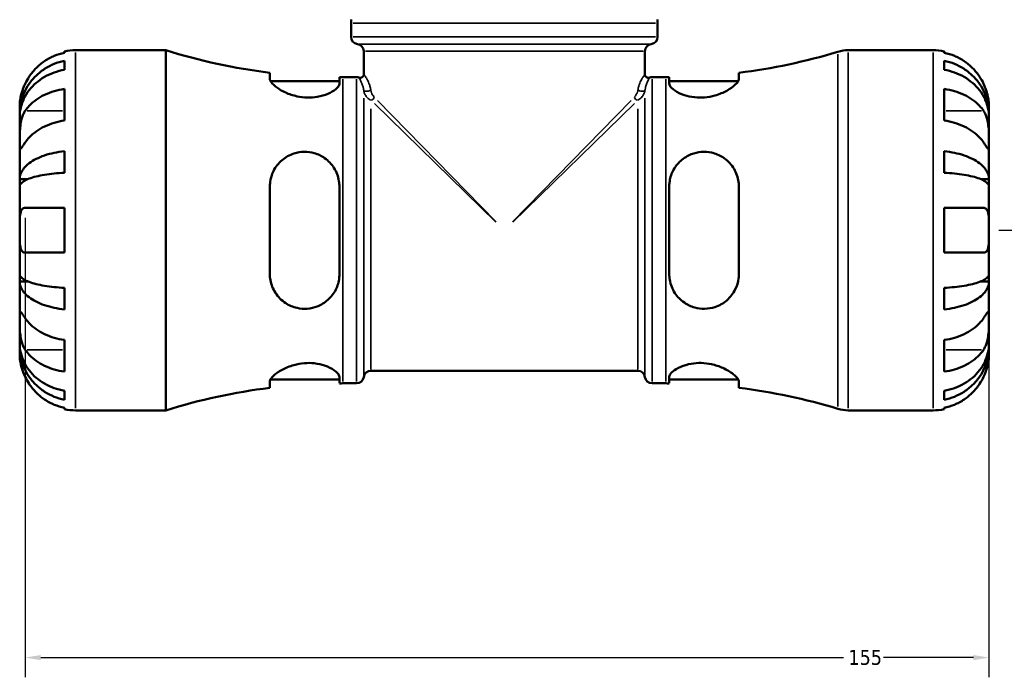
# Model space of a CAD drawing. Header units: millimetres. Extents: x -78 to 891, y -278 to 662.
# Tile 6 of 14: x 362 to 520, y 213 to 319. Entities that reach past the tile are written whole.
import ezdxf

# ---------------------------------------------------------------- set-up
doc = ezdxf.new("R2010")
doc.units = ezdxf.units.MM
for name, color, linetype, lineweight in [('Dimension (ANSI)', 7, 'Continuous', 25), ('Visible (ANSI)', 7, 'Continuous', 50), ('Visible Narrow (ANSI)', 7, 'Continuous', 35)]:
    doc.layers.add(name, color=color, linetype=linetype, lineweight=lineweight)
doc.styles.add('Note Text (ANSI)', font='tahoma.ttf')
doc.dimstyles.new('Default - mm (ANSI)', dxfattribs={"dimtxt": 2.4, "dimasz": 2.5, "dimexe": 3.175, "dimexo": 1.6002, "dimgap": 0.8, "dimtad": 0, "dimtoh": 1, "dimdec": 0, "dimrnd": 1e-08, "dimzin": 4, "dimdsep": 46, "dimtxsty": 'Note Text (ANSI)', "dimcen": 0.09, "dimdle": 10, "dimclrd": 256, "dimclre": 256, "dimclrt": 5, "dimadec": 1, "dimazin": 1, "dimtfac": 1.27, "dimtofl": 0, "dimtmove": 0, "dimatfit": 3, "dimfxl": 1, "dimtolj": 1, "dimtzin": 4, "dimlwd": -1, "dimlwe": -1, "dimarcsym": 0})

# ---------------------------------------------------------------- blocks, each defined once
blk = doc.blocks.new('*D6')
at = {"layer": 'Defpoints', "color": 0, "transparency": 16777216}
for p in [(362.41, 288.78), (517.53, 285.18), (517.53, 216.36)]:
    blk.add_point(p, dxfattribs=at)
at = {"layer": 'Dimension (ANSI)', "transparency": 16777216}
for p, q in [((362.41, 287.18), (362.41, 213.18)), ((517.53, 283.58), (517.53, 213.18)), ((364.91, 216.36), (494.11, 216.36)), ((515.03, 216.36), (500.58, 216.36))]:
    blk.add_line(p, q, dxfattribs=at)
for points in [[(364.91, 216.77), (364.91, 215.94), (362.41, 216.36)], [(515.03, 216.77), (515.03, 215.94), (517.53, 216.36)]]:
    blk.add_solid(points, dxfattribs=at)
at = {"layer": 'Dimension (ANSI)', "color": 5, "transparency": 16777216, "insert": (494.91, 217.59), "char_height": 2.4, "attachment_point": 1, "style": 'Note Text (ANSI)'}
blk.add_mtext('\\A1;155', dxfattribs=at)
blk = doc.blocks.new('*D8')
at = {"layer": 'Defpoints', "color": 0, "transparency": 16777216}
for p in [(439.53, 371.18), (517.53, 285.18), (604.73, 285.18)]:
    blk.add_point(p, dxfattribs=at)
at = {"layer": 'Dimension (ANSI)', "transparency": 16777216}
for p, q in [((441.13, 371.18), (607.91, 371.18)), ((604.73, 368.68), (604.73, 297.67)), ((604.73, 287.68), (604.73, 292.69)), ((519.13, 285.18), (607.91, 285.18))]:
    blk.add_line(p, q, dxfattribs=at)
for points in [[(604.31, 368.68), (605.15, 368.68), (604.73, 371.18)], [(604.31, 287.68), (605.15, 287.68), (604.73, 285.18)]]:
    blk.add_solid(points, dxfattribs=at)
at = {"layer": 'Dimension (ANSI)', "color": 5, "transparency": 16777216, "insert": (603.48, 293.49), "char_height": 2.4, "attachment_point": 1, "rotation": 90, "style": 'Note Text (ANSI)'}
blk.add_mtext('\\A1;86', dxfattribs=at)

msp = doc.modelspace()

# ---------------------------------------------------------------- linework, layer by layer
at = {"layer": 'Visible (ANSI)'}
for p, q in [((414.88, 316.32), (414.88, 318.54)), ((464.18, 316.32), (464.18, 318.54)), ((368.73, 313.77), (368.73, 314)), ((370.53, 314.18), (385.05, 314.18)), ((385.05, 256.18), (385.05, 314.18)), ((416.91, 310.31), (416.91, 314.02)), ((462.15, 310.31), (462.15, 314.02)), ((494.89, 314.18), (508.53, 314.18)), ((510.33, 314), (510.33, 313.77)), ((368.73, 311.03), (368.73, 312.46)), ((510.33, 312.46), (510.33, 311.03)), ((401.79, 310.55), (401.79, 309.56)), ((401.91, 309.19), (412.99, 309.19)), ((412.99, 308.8), (412.99, 309.83)), ((413.55, 309.83), (415.75, 309.83)), ((463.31, 309.83), (465.51, 309.83)), ((466.07, 309.83), (466.07, 308.8)), ((466.07, 309.19), (477.16, 309.19)), ((477.27, 309.56), (477.27, 310.55)), ((368.73, 302.85), (368.73, 307.94)), ((510.33, 307.94), (510.33, 302.85)), ((361.53, 303.89), (361.53, 305.18)), ((517.53, 303.89), (517.53, 305.18)), ((361.53, 303.89), (361.55, 303.89)), ((361.53, 303.4), (361.53, 303.89)), ((361.53, 299.32), (361.53, 303.4)), ((517.53, 303.89), (517.52, 303.89)), ((517.53, 303.4), (517.53, 303.89)), ((517.53, 299.32), (517.53, 303.4)), ((361.53, 293.42), (361.53, 299.32)), ((517.53, 293.42), (517.53, 299.32)), ((368.73, 294.45), (368.73, 297.91)), ((510.33, 297.91), (510.33, 294.45)), ((361.53, 293.42), (362.86, 293.42)), ((361.53, 292.24), (361.53, 293.42)), ((517.53, 293.42), (516.21, 293.42)), ((517.53, 292.24), (517.53, 293.42)), ((361.53, 285.18), (361.53, 292.24)), ((401.79, 292.22), (401.79, 278.14)), ((412.99, 278.14), (412.99, 292.22)), ((466.07, 292.22), (466.07, 278.14)), ((477.27, 278.14), (477.27, 292.22)), ((517.53, 285.18), (517.53, 292.24)), ((362.41, 288.78), (368.73, 288.78)), ((368.73, 281.58), (368.73, 288.78)), ((510.33, 288.78), (510.33, 281.58)), ((510.33, 288.78), (516.66, 288.78)), ((361.53, 278.12), (361.53, 285.18)), ((517.53, 278.12), (517.53, 285.18)), ((368.73, 281.58), (362.41, 281.58)), ((516.66, 281.58), (510.33, 281.58)), ((361.53, 276.94), (361.53, 278.12)), ((517.53, 276.94), (517.53, 278.12)), ((361.53, 276.94), (362.86, 276.94)), ((361.53, 271.04), (361.53, 276.94)), ((368.73, 272.44), (368.73, 275.9)), ((510.33, 275.9), (510.33, 272.44)), ((517.53, 276.94), (516.21, 276.94)), ((517.53, 271.04), (517.53, 276.94)), ((361.53, 266.95), (361.53, 271.04)), ((517.53, 266.95), (517.53, 271.04)), ((361.53, 266.46), (361.53, 266.95)), ((361.53, 266.46), (361.55, 266.46)), ((361.53, 265.18), (361.53, 266.46)), ((368.73, 262.41), (368.73, 267.51)), ((510.33, 267.51), (510.33, 262.41)), ((517.53, 266.46), (517.52, 266.46)), ((517.53, 266.46), (517.53, 266.95)), ((517.53, 265.18), (517.53, 266.46)), ((412.99, 260.53), (412.99, 261.55)), ((418.06, 262.56), (461.01, 262.56)), ((466.07, 261.55), (466.07, 260.53)), ((401.79, 260.8), (401.79, 259.8)), ((401.91, 261.17), (412.99, 261.17)), ((413.55, 260.53), (415.75, 260.53)), ((463.31, 260.53), (465.51, 260.53)), ((466.07, 261.17), (477.16, 261.17)), ((477.27, 259.8), (477.27, 260.8)), ((368.73, 257.89), (368.73, 259.33)), ((510.33, 259.33), (510.33, 257.89)), ((368.73, 256.36), (368.73, 256.59)), ((370.53, 256.18), (385.05, 256.18)), ((494.89, 256.18), (508.53, 256.18)), ((510.33, 256.59), (510.33, 256.36))]:
    msp.add_line(p, q, dxfattribs=at)
for centre, radius, start, end in [((315.24, 318.54), 99.64, 0, 0.322), ((563.83, 318.54), 99.64, 179.678, 180), ((416.04, 316.32), 1.16, 180, 262.8192), ((463.02, 316.32), 1.16, 277.1808, 0), ((370.53, 305.18), 9, 90, 101.537), ((413.55, 405.36), 95.54, 252.6437, 262.9293), ((415.75, 314.02), 1.16, 0, 82.8192), ((463.31, 314.02), 1.16, 97.1808, 180), ((465.51, 405.36), 95.54, 277.0707, 286.8486), ((494.89, 308.38), 5.8, 90, 106.8486), ((508.53, 305.18), 9, 78.463, 90), ((413.55, 405.36), 95.54, 269.6642, 270), ((415.75, 308.67), 1.16, 70.5288, 90), ((416.33, 310.31), 0.58, 250.5288, 0), ((462.73, 310.31), 0.58, 180, 289.4712), ((463.31, 308.67), 1.16, 90, 109.4712), ((465.51, 405.36), 95.54, 270, 270.3358), ((415.75, 261.69), 1.16, 270, 352.8192), ((418.06, 261.4), 1.16, 90, 172.8192), ((461.01, 261.4), 1.16, 7.1808, 90), ((463.31, 261.69), 1.16, 187.1808, 270), ((413.55, 164.99), 95.54, 90, 90.3358), ((465.51, 164.99), 95.54, 89.6642, 90), ((413.55, 164.99), 95.54, 97.0707, 107.3563), ((465.51, 164.99), 95.54, 73.1514, 82.9293), ((370.53, 265.18), 9, 258.463, 270), ((494.89, 261.98), 5.8, 253.1514, 270), ((508.53, 265.18), 9, 270, 281.537)]:
    msp.add_arc(centre, radius, start, end, dxfattribs=at)
for points, knots in [([(368.73, 313.77), (368.16, 313.65), (367.6, 313.47), (366.59, 313.05), (366.05, 312.77), (365.04, 312.09), (364.58, 311.7), (363.79, 310.91), (363.4, 310.44), (362.81, 309.56), (362.59, 309.17), (362.41, 308.78)], [0.1707531, 0.1707531, 0.1707531, 0.1707531, 0.3321515, 0.3321515, 0.4988882, 0.4988882, 0.6656248, 0.6656248, 0.8335114, 0.8335114, 0.9568737, 0.9568737, 0.9568737, 0.9568737]), ([(516.66, 308.78), (516.48, 309.17), (516.26, 309.56), (515.67, 310.44), (515.28, 310.91), (514.49, 311.7), (514.02, 312.09), (513.02, 312.77), (512.48, 313.05), (511.47, 313.47), (510.91, 313.65), (510.33, 313.77)], [4.427884, 4.427884, 4.427884, 4.427884, 4.5512464, 4.5512464, 4.7191329, 4.7191329, 4.8858696, 4.8858696, 5.0526063, 5.0526063, 5.2140047, 5.2140047, 5.2140047, 5.2140047]), ([(361.53, 303.89), (361.53, 304.43), (361.59, 305.02), (361.83, 306.18), (362.01, 306.75), (362.43, 307.75), (362.72, 308.27), (363.39, 309.25), (363.78, 309.7), (364.57, 310.46), (365.04, 310.84), (366.04, 311.5), (366.58, 311.77), (367.59, 312.18), (368.16, 312.35), (368.73, 312.46)], [4.014251, 4.014251, 4.014251, 4.014251, 4.181955, 4.181955, 4.349659, 4.349659, 4.516719, 4.516719, 4.683779, 4.683779, 4.850433, 4.850433, 5.017088, 5.017088, 5.179182, 5.179182, 5.179182, 5.179182]), ([(510.33, 312.46), (510.91, 312.35), (511.47, 312.18), (512.49, 311.77), (513.03, 311.5), (514.03, 310.84), (514.5, 310.46), (515.29, 309.7), (515.68, 309.25), (516.35, 308.27), (516.63, 307.75), (517.06, 306.75), (517.24, 306.18), (517.48, 305.02), (517.53, 304.43), (517.53, 303.89)], [0.170746, 0.170746, 0.170746, 0.170746, 0.33284, 0.33284, 0.499494, 0.499494, 0.666149, 0.666149, 0.833209, 0.833209, 1.000269, 1.000269, 1.167973, 1.167973, 1.335677, 1.335677, 1.335677, 1.335677]), ([(368.73, 311.03), (368.16, 310.93), (367.59, 310.77), (366.58, 310.41), (366.04, 310.17), (365.04, 309.59), (364.57, 309.25), (363.78, 308.57), (363.39, 308.17), (362.72, 307.3), (362.43, 306.83), (362.01, 305.94), (361.83, 305.44), (361.59, 304.41), (361.53, 303.88), (361.53, 303.4)], [0.170746, 0.170746, 0.170746, 0.170746, 0.33284, 0.33284, 0.499494, 0.499494, 0.666149, 0.666149, 0.833209, 0.833209, 1.000269, 1.000269, 1.167973, 1.167973, 1.335677, 1.335677, 1.335677, 1.335677]), ([(517.53, 303.4), (517.53, 303.88), (517.48, 304.41), (517.24, 305.44), (517.06, 305.94), (516.63, 306.83), (516.35, 307.3), (515.68, 308.17), (515.29, 308.57), (514.5, 309.25), (514.03, 309.59), (513.03, 310.17), (512.49, 310.41), (511.47, 310.77), (510.91, 310.93), (510.33, 311.03)], [4.014251, 4.014251, 4.014251, 4.014251, 4.181955, 4.181955, 4.349659, 4.349659, 4.516719, 4.516719, 4.683779, 4.683779, 4.850433, 4.850433, 5.017088, 5.017088, 5.179182, 5.179182, 5.179182, 5.179182]), ([(412.99, 308.8), (412.99, 308.74), (412.98, 308.68), (412.89, 308.4), (412.7, 308.16), (412.09, 307.65), (411.65, 307.39), (410.63, 306.95), (410.05, 306.77), (408.91, 306.58), (408.37, 306.54), (407.26, 306.56), (406.71, 306.63), (405.51, 306.9), (404.89, 307.11), (403.67, 307.66), (403.11, 308.02), (402.29, 308.67), (402.01, 308.98), (401.82, 309.36), (401.79, 309.46), (401.79, 309.56)], [-1.962377, -1.962377, -1.962377, -1.962377, -1.897909, -1.897909, -1.687734, -1.687734, -1.461499, -1.461499, -1.254432, -1.254432, -1.08756, -1.08756, -0.920029, -0.920029, -0.709515, -0.709515, -0.451736, -0.451736, -0.213804, -0.213804, -0.110063, -0.110063, -0.110063, -0.110063]), ([(477.27, 309.56), (477.27, 309.49), (477.26, 309.42), (477.15, 309.13), (476.97, 308.89), (476.37, 308.31), (475.9, 307.97), (474.78, 307.36), (474.14, 307.09), (472.9, 306.73), (472.34, 306.63), (471.22, 306.53), (470.69, 306.54), (469.57, 306.66), (469.01, 306.78), (467.9, 307.15), (467.38, 307.41), (466.57, 307.95), (466.29, 308.24), (466.1, 308.61), (466.07, 308.71), (466.07, 308.8)], [-1.976489, -1.976489, -1.976489, -1.976489, -1.90278, -1.90278, -1.704165, -1.704165, -1.456871, -1.456871, -1.225014, -1.225014, -1.049458, -1.049458, -0.887458, -0.887458, -0.698134, -0.698134, -0.467044, -0.467044, -0.223425, -0.223425, -0.12326, -0.12326, -0.12326, -0.12326]), ([(362.41, 308.78), (362.41, 308.77), (362.41, 308.77), (362.32, 308.58), (362.23, 308.39), (362.09, 308.02), (362.03, 307.86), (361.9, 307.48), (361.84, 307.28), (361.71, 306.75), (361.65, 306.45), (361.56, 305.87), (361.55, 305.63), (361.53, 305.27), (361.53, 305.18), (361.53, 305.18)], [-0.5833263, -0.5833263, -0.5833263, -0.5833263, -0.5820685, -0.5820685, -0.518616, -0.518616, -0.4628074, -0.4628074, -0.3947327, -0.3947327, -0.2769242, -0.2769242, -0.1428835, -0.1428835, 0, 0, 0, 0]), ([(362.41, 304.41), (362.59, 304.69), (362.81, 304.96), (363.4, 305.59), (363.79, 305.92), (364.58, 306.48), (365.04, 306.76), (366.05, 307.23), (366.59, 307.44), (367.6, 307.73), (368.16, 307.86), (368.73, 307.94)], [4.427884, 4.427884, 4.427884, 4.427884, 4.5512464, 4.5512464, 4.7191329, 4.7191329, 4.8858696, 4.8858696, 5.0526063, 5.0526063, 5.2140047, 5.2140047, 5.2140047, 5.2140047]), ([(510.33, 307.94), (510.91, 307.86), (511.47, 307.73), (512.48, 307.44), (513.02, 307.23), (514.02, 306.76), (514.49, 306.48), (515.28, 305.92), (515.67, 305.59), (516.26, 304.96), (516.48, 304.69), (516.66, 304.41)], [0.1707531, 0.1707531, 0.1707531, 0.1707531, 0.3321515, 0.3321515, 0.4988882, 0.4988882, 0.6656248, 0.6656248, 0.8335114, 0.8335114, 0.9568737, 0.9568737, 0.9568737, 0.9568737]), ([(517.53, 305.18), (517.53, 305.18), (517.53, 305.21), (517.53, 305.36), (517.53, 305.48), (517.5, 305.86), (517.47, 306.17), (517.36, 306.77), (517.29, 307.03), (517.16, 307.49), (517.1, 307.68), (516.98, 308.03), (516.91, 308.2), (516.78, 308.51), (516.72, 308.64), (516.66, 308.78)], [0, 0, 0, 0, 0.0878331, 0.0878331, 0.1843541, 0.1843541, 0.3227975, 0.3227975, 0.4175446, 0.4175446, 0.4777493, 0.4777493, 0.5327624, 0.5327624, 0.5768127, 0.5768127, 0.5768127, 0.5768127]), ([(361.53, 299.32), (361.53, 299.5), (361.53, 299.71), (361.54, 300.16), (361.54, 300.41), (361.55, 301.03), (361.57, 301.42), (361.65, 302.17), (361.7, 302.53), (361.84, 303.12), (361.91, 303.35), (362.06, 303.77), (362.15, 303.97), (362.3, 304.24), (362.35, 304.33), (362.41, 304.41)], [0, 0, 0, 0, 0.0777495, 0.0777495, 0.1608191, 0.1608191, 0.277838, 0.277838, 0.3882896, 0.3882896, 0.4654296, 0.4654296, 0.5403543, 0.5403543, 0.579532, 0.579532, 0.579532, 0.579532]), ([(516.66, 304.41), (516.72, 304.32), (516.77, 304.23), (516.92, 303.95), (517.01, 303.76), (517.17, 303.33), (517.24, 303.1), (517.37, 302.52), (517.42, 302.16), (517.5, 301.36), (517.52, 300.91), (517.54, 300.06), (517.53, 299.66), (517.53, 299.32)], [-0.5800481, -0.5800481, -0.5800481, -0.5800481, -0.5384523, -0.5384523, -0.4638379, -0.4638379, -0.3862639, -0.3862639, -0.2784027, -0.2784027, -0.1427791, -0.1427791, 0, 0, 0, 0]), ([(368.73, 302.85), (368.16, 302.77), (367.6, 302.64), (366.59, 302.34), (366.05, 302.14), (365.04, 301.67), (364.58, 301.39), (363.79, 300.83), (363.4, 300.5), (362.81, 299.87), (362.59, 299.59), (362.41, 299.32)], [0.1707531, 0.1707531, 0.1707531, 0.1707531, 0.3321515, 0.3321515, 0.4988882, 0.4988882, 0.6656248, 0.6656248, 0.8335114, 0.8335114, 0.9568737, 0.9568737, 0.9568737, 0.9568737]), ([(516.66, 299.32), (516.48, 299.59), (516.26, 299.87), (515.67, 300.5), (515.28, 300.83), (514.49, 301.39), (514.02, 301.67), (513.02, 302.14), (512.48, 302.34), (511.47, 302.64), (510.91, 302.77), (510.33, 302.85)], [4.427884, 4.427884, 4.427884, 4.427884, 4.5512464, 4.5512464, 4.7191329, 4.7191329, 4.8858696, 4.8858696, 5.0526063, 5.0526063, 5.2140047, 5.2140047, 5.2140047, 5.2140047]), ([(362.41, 299.32), (362.35, 299.23), (362.29, 299.15), (362.14, 298.92), (362.06, 298.79), (361.9, 298.57), (361.83, 298.47), (361.7, 298.31), (361.65, 298.26), (361.56, 298.27), (361.55, 298.36), (361.53, 298.72), (361.53, 298.98), (361.53, 299.32)], [-0.5800481, -0.5800481, -0.5800481, -0.5800481, -0.5384523, -0.5384523, -0.4638379, -0.4638379, -0.3862639, -0.3862639, -0.2784027, -0.2784027, -0.1427791, -0.1427791, 0, 0, 0, 0]), ([(517.53, 299.32), (517.53, 299.14), (517.53, 298.97), (517.53, 298.68), (517.53, 298.56), (517.52, 298.34), (517.5, 298.27), (517.42, 298.26), (517.37, 298.31), (517.23, 298.48), (517.16, 298.58), (517, 298.8), (516.92, 298.93), (516.77, 299.16), (516.71, 299.24), (516.66, 299.32)], [0, 0, 0, 0, 0.0777495, 0.0777495, 0.1608191, 0.1608191, 0.277838, 0.277838, 0.3882896, 0.3882896, 0.4654296, 0.4654296, 0.5403543, 0.5403543, 0.579532, 0.579532, 0.579532, 0.579532]), ([(361.53, 293.42), (361.53, 293.7), (361.59, 294.01), (361.83, 294.62), (362.01, 294.92), (362.43, 295.44), (362.72, 295.71), (363.39, 296.23), (363.78, 296.47), (364.57, 296.86), (365.04, 297.06), (366.04, 297.41), (366.58, 297.55), (367.59, 297.76), (368.16, 297.85), (368.73, 297.91)], [4.014251, 4.014251, 4.014251, 4.014251, 4.181955, 4.181955, 4.349659, 4.349659, 4.516719, 4.516719, 4.683779, 4.683779, 4.850433, 4.850433, 5.017088, 5.017088, 5.179182, 5.179182, 5.179182, 5.179182]), ([(401.79, 292.22), (401.79, 292.45), (401.81, 292.68), (401.92, 293.55), (402.1, 294.16), (402.72, 295.4), (403.2, 296), (404.32, 296.95), (404.96, 297.31), (406.2, 297.72), (406.76, 297.81), (407.89, 297.82), (408.42, 297.75), (409.55, 297.43), (410.11, 297.15), (411.22, 296.38), (411.72, 295.84), (412.52, 294.59), (412.8, 293.87), (412.97, 292.82), (412.99, 292.52), (412.99, 292.22)], [-1.981487, -1.981487, -1.981487, -1.981487, -1.908905, -1.908905, -1.704846, -1.704846, -1.457872, -1.457872, -1.226866, -1.226866, -1.051154, -1.051154, -0.888186, -0.888186, -0.697121, -0.697121, -0.466121, -0.466121, -0.223114, -0.223114, -0.128291, -0.128291, -0.128291, -0.128291]), ([(466.07, 292.22), (466.07, 292.43), (466.09, 292.64), (466.18, 293.5), (466.37, 294.12), (466.97, 295.33), (467.4, 295.91), (468.42, 296.82), (468.99, 297.18), (470.14, 297.63), (470.67, 297.76), (471.78, 297.84), (472.32, 297.81), (473.52, 297.55), (474.13, 297.29), (475.36, 296.51), (475.92, 295.95), (476.76, 294.68), (477.04, 293.99), (477.24, 292.91), (477.27, 292.57), (477.27, 292.22)], [-1.957244, -1.957244, -1.957244, -1.957244, -1.891113, -1.891113, -1.68542, -1.68542, -1.458959, -1.458959, -1.251454, -1.251454, -1.085044, -1.085044, -0.918732, -0.918732, -0.710168, -0.710168, -0.45296, -0.45296, -0.214171, -0.214171, -0.104911, -0.104911, -0.104911, -0.104911]), ([(510.33, 297.91), (510.91, 297.85), (511.47, 297.76), (512.49, 297.55), (513.03, 297.41), (514.03, 297.06), (514.5, 296.86), (515.29, 296.47), (515.68, 296.23), (516.35, 295.71), (516.63, 295.44), (517.06, 294.92), (517.24, 294.62), (517.48, 294.01), (517.53, 293.7), (517.53, 293.42)], [0.170746, 0.170746, 0.170746, 0.170746, 0.33284, 0.33284, 0.499494, 0.499494, 0.666149, 0.666149, 0.833209, 0.833209, 1.000269, 1.000269, 1.167973, 1.167973, 1.335677, 1.335677, 1.335677, 1.335677]), ([(368.73, 294.45), (368.16, 294.42), (367.59, 294.38), (366.58, 294.27), (366.04, 294.2), (365.04, 294.03), (364.57, 293.94), (363.78, 293.74), (363.39, 293.62), (362.72, 293.37), (362.43, 293.23), (362.01, 292.97), (361.83, 292.83), (361.59, 292.53), (361.53, 292.38), (361.53, 292.24)], [0.170746, 0.170746, 0.170746, 0.170746, 0.33284, 0.33284, 0.499494, 0.499494, 0.666149, 0.666149, 0.833209, 0.833209, 1.000269, 1.000269, 1.167973, 1.167973, 1.335677, 1.335677, 1.335677, 1.335677]), ([(517.53, 292.24), (517.53, 292.38), (517.48, 292.53), (517.24, 292.83), (517.06, 292.97), (516.63, 293.23), (516.35, 293.37), (515.68, 293.62), (515.29, 293.74), (514.5, 293.94), (514.03, 294.03), (513.03, 294.2), (512.49, 294.27), (511.47, 294.38), (510.91, 294.42), (510.33, 294.45)], [4.014251, 4.014251, 4.014251, 4.014251, 4.181955, 4.181955, 4.349659, 4.349659, 4.516719, 4.516719, 4.683779, 4.683779, 4.850433, 4.850433, 5.017088, 5.017088, 5.179182, 5.179182, 5.179182, 5.179182]), ([(361.53, 285.18), (361.53, 285.46), (361.53, 285.74), (361.54, 286.31), (361.54, 286.59), (361.56, 287.27), (361.59, 287.63), (361.7, 288.13), (361.76, 288.3), (361.89, 288.54), (361.96, 288.61), (362.12, 288.72), (362.21, 288.76), (362.34, 288.78), (362.38, 288.78), (362.41, 288.78)], [-2.4991326, -2.4991326, -2.4991326, -2.4991326, -2.4150544, -2.4150544, -2.3238473, -2.3238473, -2.1841143, -2.1841143, -2.0867477, -2.0867477, -2.0144067, -2.0144067, -1.9399427, -1.9399427, -1.916375, -1.916375, -1.916375, -1.916375]), ([(516.66, 288.78), (516.73, 288.78), (516.79, 288.77), (516.94, 288.73), (517.02, 288.68), (517.17, 288.54), (517.23, 288.45), (517.37, 288.16), (517.42, 287.94), (517.5, 287.36), (517.52, 286.98), (517.54, 286.12), (517.53, 285.65), (517.53, 285.18)], [-0.5764765, -0.5764765, -0.5764765, -0.5764765, -0.5296868, -0.5296868, -0.4605403, -0.4605403, -0.385624, -0.385624, -0.2773083, -0.2773083, -0.1425809, -0.1425809, 0, 0, 0, 0]), ([(362.41, 281.58), (362.34, 281.58), (362.28, 281.59), (362.13, 281.63), (362.05, 281.68), (361.9, 281.81), (361.83, 281.91), (361.7, 282.2), (361.65, 282.42), (361.56, 283), (361.55, 283.38), (361.53, 284.23), (361.53, 284.7), (361.53, 285.18)], [-0.5764765, -0.5764765, -0.5764765, -0.5764765, -0.5296868, -0.5296868, -0.4605403, -0.4605403, -0.385624, -0.385624, -0.2773083, -0.2773083, -0.1425809, -0.1425809, 0, 0, 0, 0]), ([(517.53, 285.18), (517.53, 284.9), (517.53, 284.62), (517.53, 284.05), (517.53, 283.76), (517.51, 283.09), (517.48, 282.72), (517.37, 282.22), (517.31, 282.05), (517.17, 281.82), (517.1, 281.74), (516.95, 281.63), (516.85, 281.6), (516.72, 281.58), (516.69, 281.58), (516.66, 281.58)], [-2.4991326, -2.4991326, -2.4991326, -2.4991326, -2.4150544, -2.4150544, -2.3238473, -2.3238473, -2.1841143, -2.1841143, -2.0867477, -2.0867477, -2.0144067, -2.0144067, -1.9399427, -1.9399427, -1.916375, -1.916375, -1.916375, -1.916375]), ([(361.53, 278.12), (361.53, 277.98), (361.59, 277.83), (361.83, 277.53), (362.01, 277.38), (362.43, 277.12), (362.72, 276.99), (363.39, 276.73), (363.78, 276.62), (364.57, 276.42), (365.04, 276.32), (366.04, 276.15), (366.58, 276.08), (367.59, 275.98), (368.16, 275.93), (368.73, 275.9)], [4.014251, 4.014251, 4.014251, 4.014251, 4.181955, 4.181955, 4.349659, 4.349659, 4.516719, 4.516719, 4.683779, 4.683779, 4.850433, 4.850433, 5.017088, 5.017088, 5.179182, 5.179182, 5.179182, 5.179182]), ([(412.99, 278.14), (412.99, 277.93), (412.98, 277.73), (412.89, 276.86), (412.7, 276.22), (412.09, 275), (411.65, 274.43), (410.63, 273.52), (410.05, 273.16), (408.91, 272.72), (408.37, 272.6), (407.26, 272.51), (406.71, 272.55), (405.51, 272.82), (404.89, 273.09), (403.67, 273.88), (403.11, 274.45), (402.29, 275.73), (402.01, 276.42), (401.82, 277.48), (401.79, 277.81), (401.79, 278.14)], [-1.962377, -1.962377, -1.962377, -1.962377, -1.897909, -1.897909, -1.687734, -1.687734, -1.461499, -1.461499, -1.254432, -1.254432, -1.08756, -1.08756, -0.920029, -0.920029, -0.709515, -0.709515, -0.451736, -0.451736, -0.213804, -0.213804, -0.110063, -0.110063, -0.110063, -0.110063]), ([(477.27, 278.14), (477.27, 277.9), (477.26, 277.67), (477.15, 276.81), (476.97, 276.22), (476.37, 274.99), (475.9, 274.38), (474.78, 273.42), (474.14, 273.06), (472.9, 272.64), (472.34, 272.55), (471.22, 272.53), (470.69, 272.6), (469.57, 272.91), (469.01, 273.18), (467.9, 273.94), (467.38, 274.47), (466.57, 275.71), (466.29, 276.43), (466.1, 277.5), (466.07, 277.82), (466.07, 278.14)], [-1.976489, -1.976489, -1.976489, -1.976489, -1.90278, -1.90278, -1.704165, -1.704165, -1.456871, -1.456871, -1.225014, -1.225014, -1.049458, -1.049458, -0.887458, -0.887458, -0.698134, -0.698134, -0.467044, -0.467044, -0.223425, -0.223425, -0.12326, -0.12326, -0.12326, -0.12326]), ([(510.33, 275.9), (510.91, 275.93), (511.47, 275.98), (512.49, 276.08), (513.03, 276.15), (514.03, 276.32), (514.5, 276.42), (515.29, 276.62), (515.68, 276.73), (516.35, 276.99), (516.63, 277.12), (517.06, 277.38), (517.24, 277.53), (517.48, 277.83), (517.53, 277.98), (517.53, 278.12)], [0.170746, 0.170746, 0.170746, 0.170746, 0.33284, 0.33284, 0.499494, 0.499494, 0.666149, 0.666149, 0.833209, 0.833209, 1.000269, 1.000269, 1.167973, 1.167973, 1.335677, 1.335677, 1.335677, 1.335677]), ([(368.73, 272.44), (368.16, 272.5), (367.59, 272.59), (366.58, 272.81), (366.04, 272.95), (365.04, 273.29), (364.57, 273.49), (363.78, 273.89), (363.39, 274.13), (362.72, 274.64), (362.43, 274.92), (362.01, 275.44), (361.83, 275.74), (361.59, 276.34), (361.53, 276.65), (361.53, 276.94)], [0.170746, 0.170746, 0.170746, 0.170746, 0.33284, 0.33284, 0.499494, 0.499494, 0.666149, 0.666149, 0.833209, 0.833209, 1.000269, 1.000269, 1.167973, 1.167973, 1.335677, 1.335677, 1.335677, 1.335677]), ([(517.53, 276.94), (517.53, 276.65), (517.48, 276.34), (517.24, 275.74), (517.06, 275.44), (516.63, 274.92), (516.35, 274.64), (515.68, 274.13), (515.29, 273.89), (514.5, 273.49), (514.03, 273.29), (513.03, 272.95), (512.49, 272.81), (511.47, 272.59), (510.91, 272.5), (510.33, 272.44)], [4.014251, 4.014251, 4.014251, 4.014251, 4.181955, 4.181955, 4.349659, 4.349659, 4.516719, 4.516719, 4.683779, 4.683779, 4.850433, 4.850433, 5.017088, 5.017088, 5.179182, 5.179182, 5.179182, 5.179182]), ([(361.53, 271.04), (361.53, 271.22), (361.53, 271.38), (361.54, 271.67), (361.54, 271.79), (361.55, 272.01), (361.57, 272.08), (361.65, 272.1), (361.7, 272.05), (361.84, 271.87), (361.91, 271.78), (362.06, 271.55), (362.15, 271.42), (362.3, 271.2), (362.35, 271.12), (362.41, 271.04)], [0, 0, 0, 0, 0.0777495, 0.0777495, 0.1608191, 0.1608191, 0.277838, 0.277838, 0.3882896, 0.3882896, 0.4654296, 0.4654296, 0.5403543, 0.5403543, 0.579532, 0.579532, 0.579532, 0.579532]), ([(362.41, 265.94), (362.35, 266.03), (362.29, 266.13), (362.14, 266.4), (362.06, 266.6), (361.9, 267.03), (361.83, 267.26), (361.7, 267.84), (361.65, 268.19), (361.56, 269), (361.55, 269.44), (361.53, 270.3), (361.53, 270.7), (361.53, 271.04)], [-0.5800481, -0.5800481, -0.5800481, -0.5800481, -0.5384523, -0.5384523, -0.4638379, -0.4638379, -0.3862639, -0.3862639, -0.2784027, -0.2784027, -0.1427791, -0.1427791, 0, 0, 0, 0]), ([(362.41, 271.04), (362.59, 270.76), (362.81, 270.48), (363.4, 269.86), (363.79, 269.53), (364.58, 268.97), (365.04, 268.69), (366.05, 268.21), (366.59, 268.01), (367.6, 267.71), (368.16, 267.59), (368.73, 267.51)], [4.427884, 4.427884, 4.427884, 4.427884, 4.5512464, 4.5512464, 4.7191329, 4.7191329, 4.8858696, 4.8858696, 5.0526063, 5.0526063, 5.2140047, 5.2140047, 5.2140047, 5.2140047]), ([(510.33, 267.51), (510.91, 267.59), (511.47, 267.71), (512.48, 268.01), (513.02, 268.21), (514.02, 268.69), (514.49, 268.97), (515.28, 269.53), (515.67, 269.86), (516.26, 270.48), (516.48, 270.76), (516.66, 271.04)], [0.1707531, 0.1707531, 0.1707531, 0.1707531, 0.3321515, 0.3321515, 0.4988882, 0.4988882, 0.6656248, 0.6656248, 0.8335114, 0.8335114, 0.9568737, 0.9568737, 0.9568737, 0.9568737]), ([(516.66, 271.04), (516.72, 271.12), (516.77, 271.21), (516.92, 271.43), (517.01, 271.56), (517.17, 271.79), (517.24, 271.88), (517.37, 272.05), (517.42, 272.1), (517.5, 272.08), (517.52, 271.99), (517.54, 271.64), (517.53, 271.37), (517.53, 271.04)], [-0.5800481, -0.5800481, -0.5800481, -0.5800481, -0.5384523, -0.5384523, -0.4638379, -0.4638379, -0.3862639, -0.3862639, -0.2784027, -0.2784027, -0.1427791, -0.1427791, 0, 0, 0, 0]), ([(517.53, 271.04), (517.53, 270.85), (517.53, 270.65), (517.53, 270.2), (517.53, 269.95), (517.52, 269.32), (517.5, 268.94), (517.42, 268.18), (517.37, 267.82), (517.23, 267.24), (517.16, 267.01), (517, 266.58), (516.92, 266.39), (516.77, 266.12), (516.71, 266.03), (516.66, 265.94)], [0, 0, 0, 0, 0.0777495, 0.0777495, 0.1608191, 0.1608191, 0.277838, 0.277838, 0.3882896, 0.3882896, 0.4654296, 0.4654296, 0.5403543, 0.5403543, 0.579532, 0.579532, 0.579532, 0.579532]), ([(361.53, 266.95), (361.53, 266.47), (361.59, 265.95), (361.83, 264.92), (362.01, 264.41), (362.43, 263.52), (362.72, 263.06), (363.39, 262.19), (363.78, 261.78), (364.57, 261.1), (365.04, 260.77), (366.04, 260.19), (366.58, 259.94), (367.59, 259.58), (368.16, 259.43), (368.73, 259.33)], [4.014251, 4.014251, 4.014251, 4.014251, 4.181955, 4.181955, 4.349659, 4.349659, 4.516719, 4.516719, 4.683779, 4.683779, 4.850433, 4.850433, 5.017088, 5.017088, 5.179182, 5.179182, 5.179182, 5.179182]), ([(368.73, 257.89), (368.16, 258.01), (367.59, 258.18), (366.58, 258.59), (366.04, 258.86), (365.04, 259.51), (364.57, 259.89), (363.78, 260.65), (363.39, 261.11), (362.72, 262.09), (362.43, 262.61), (362.01, 263.61), (361.83, 264.17), (361.59, 265.33), (361.53, 265.92), (361.53, 266.46)], [0.170746, 0.170746, 0.170746, 0.170746, 0.33284, 0.33284, 0.499494, 0.499494, 0.666149, 0.666149, 0.833209, 0.833209, 1.000269, 1.000269, 1.167973, 1.167973, 1.335677, 1.335677, 1.335677, 1.335677]), ([(510.33, 259.33), (510.91, 259.43), (511.47, 259.58), (512.49, 259.94), (513.03, 260.19), (514.03, 260.77), (514.5, 261.1), (515.29, 261.78), (515.68, 262.19), (516.35, 263.06), (516.63, 263.52), (517.06, 264.41), (517.24, 264.92), (517.48, 265.95), (517.53, 266.47), (517.53, 266.95)], [0.170746, 0.170746, 0.170746, 0.170746, 0.33284, 0.33284, 0.499494, 0.499494, 0.666149, 0.666149, 0.833209, 0.833209, 1.000269, 1.000269, 1.167973, 1.167973, 1.335677, 1.335677, 1.335677, 1.335677]), ([(517.53, 266.46), (517.53, 265.92), (517.48, 265.33), (517.24, 264.17), (517.06, 263.61), (516.63, 262.61), (516.35, 262.09), (515.68, 261.11), (515.29, 260.65), (514.5, 259.89), (514.03, 259.51), (513.03, 258.86), (512.49, 258.59), (511.47, 258.18), (510.91, 258.01), (510.33, 257.89)], [4.014251, 4.014251, 4.014251, 4.014251, 4.181955, 4.181955, 4.349659, 4.349659, 4.516719, 4.516719, 4.683779, 4.683779, 4.850433, 4.850433, 5.017088, 5.017088, 5.179182, 5.179182, 5.179182, 5.179182]), ([(361.53, 265.18), (361.53, 265.18), (361.53, 265.14), (361.54, 265.01), (361.54, 264.9), (361.56, 264.54), (361.59, 264.25), (361.7, 263.66), (361.76, 263.39), (361.89, 262.9), (361.96, 262.68), (362.12, 262.24), (362.21, 262.01), (362.34, 261.72), (362.38, 261.65), (362.41, 261.58)], [-2.4991326, -2.4991326, -2.4991326, -2.4991326, -2.4150544, -2.4150544, -2.3238473, -2.3238473, -2.1841143, -2.1841143, -2.0867477, -2.0867477, -2.0144067, -2.0144067, -1.9399427, -1.9399427, -1.916375, -1.916375, -1.916375, -1.916375]), ([(368.73, 262.41), (368.16, 262.5), (367.6, 262.62), (366.59, 262.92), (366.05, 263.12), (365.04, 263.6), (364.58, 263.88), (363.79, 264.44), (363.4, 264.77), (362.81, 265.39), (362.59, 265.67), (362.41, 265.94)], [0.1707531, 0.1707531, 0.1707531, 0.1707531, 0.3321515, 0.3321515, 0.4988882, 0.4988882, 0.6656248, 0.6656248, 0.8335114, 0.8335114, 0.9568737, 0.9568737, 0.9568737, 0.9568737]), ([(516.66, 265.94), (516.48, 265.67), (516.26, 265.39), (515.67, 264.77), (515.28, 264.44), (514.49, 263.88), (514.02, 263.6), (513.02, 263.12), (512.48, 262.92), (511.47, 262.62), (510.91, 262.5), (510.33, 262.41)], [4.427884, 4.427884, 4.427884, 4.427884, 4.5512464, 4.5512464, 4.7191329, 4.7191329, 4.8858696, 4.8858696, 5.0526063, 5.0526063, 5.2140047, 5.2140047, 5.2140047, 5.2140047]), ([(516.66, 261.58), (516.73, 261.72), (516.79, 261.87), (516.94, 262.22), (517.02, 262.44), (517.17, 262.88), (517.23, 263.1), (517.37, 263.63), (517.42, 263.92), (517.5, 264.48), (517.52, 264.73), (517.54, 265.08), (517.53, 265.18), (517.53, 265.18)], [-0.5764765, -0.5764765, -0.5764765, -0.5764765, -0.5296868, -0.5296868, -0.4605403, -0.4605403, -0.385624, -0.385624, -0.2773083, -0.2773083, -0.1425809, -0.1425809, 0, 0, 0, 0]), ([(401.79, 260.8), (401.79, 260.86), (401.81, 260.94), (401.92, 261.23), (402.1, 261.48), (402.72, 262.06), (403.2, 262.4), (404.32, 263.01), (404.96, 263.28), (406.2, 263.63), (406.76, 263.73), (407.89, 263.82), (408.42, 263.82), (409.55, 263.69), (410.11, 263.56), (411.22, 263.18), (411.72, 262.93), (412.52, 262.38), (412.8, 262.1), (412.97, 261.74), (412.99, 261.64), (412.99, 261.55)], [-1.981487, -1.981487, -1.981487, -1.981487, -1.908905, -1.908905, -1.704846, -1.704846, -1.457872, -1.457872, -1.226866, -1.226866, -1.051154, -1.051154, -0.888186, -0.888186, -0.697121, -0.697121, -0.466121, -0.466121, -0.223114, -0.223114, -0.128291, -0.128291, -0.128291, -0.128291]), ([(466.07, 261.55), (466.07, 261.62), (466.09, 261.68), (466.18, 261.96), (466.37, 262.2), (466.97, 262.69), (467.4, 262.96), (468.42, 263.4), (468.99, 263.58), (470.14, 263.78), (470.67, 263.82), (471.78, 263.79), (472.32, 263.73), (473.52, 263.47), (474.13, 263.26), (475.36, 262.71), (475.92, 262.36), (476.76, 261.71), (477.04, 261.4), (477.24, 261.01), (477.27, 260.9), (477.27, 260.8)], [-1.957244, -1.957244, -1.957244, -1.957244, -1.891113, -1.891113, -1.68542, -1.68542, -1.458959, -1.458959, -1.251454, -1.251454, -1.085044, -1.085044, -0.918732, -0.918732, -0.710168, -0.710168, -0.45296, -0.45296, -0.214171, -0.214171, -0.104911, -0.104911, -0.104911, -0.104911]), ([(362.41, 261.58), (362.59, 261.19), (362.81, 260.8), (363.4, 259.92), (363.79, 259.44), (364.58, 258.65), (365.04, 258.26), (366.05, 257.59), (366.59, 257.3), (367.6, 256.88), (368.16, 256.7), (368.73, 256.59)], [4.427884, 4.427884, 4.427884, 4.427884, 4.5512464, 4.5512464, 4.7191329, 4.7191329, 4.8858696, 4.8858696, 5.0526063, 5.0526063, 5.2140047, 5.2140047, 5.2140047, 5.2140047]), ([(510.33, 256.59), (510.91, 256.7), (511.47, 256.88), (512.48, 257.3), (513.02, 257.59), (514.02, 258.26), (514.49, 258.65), (515.28, 259.44), (515.67, 259.92), (516.26, 260.8), (516.48, 261.19), (516.66, 261.58)], [0.1707531, 0.1707531, 0.1707531, 0.1707531, 0.3321515, 0.3321515, 0.4988882, 0.4988882, 0.6656248, 0.6656248, 0.8335114, 0.8335114, 0.9568737, 0.9568737, 0.9568737, 0.9568737])]:
    msp.add_open_spline(points, degree=3, knots=knots, dxfattribs=at)
at = {"layer": 'Visible Narrow (ANSI)'}
for p, q in [((463.88, 318.54), (415.19, 318.54)), ((415.19, 316.32), (463.88, 316.32)), ((370.53, 256.53), (370.53, 313.82)), ((462.88, 315.17), (416.19, 315.17)), ((461.88, 314.02), (417.19, 314.02)), ((494.89, 313.82), (494.89, 256.53)), ((508.53, 256.53), (508.53, 313.82)), ((493.2, 256.78), (493.2, 313.57)), ((413.55, 260.83), (413.55, 309.52)), ((415.75, 260.83), (415.75, 309.52)), ((463.31, 309.52), (463.31, 260.83)), ((465.51, 260.83), (465.51, 309.52)), ((416.91, 261.78), (416.91, 306.46)), ((419.14, 306.1), (438.2, 286.55)), ((440.87, 286.55), (459.93, 306.1)), ((462.16, 306.46), (462.16, 261.78)), ((362.73, 304.41), (368.42, 304.41)), ((418.06, 304.75), (418.06, 262.77)), ((438.16, 286.51), (418.61, 305.58)), ((460.46, 305.58), (440.91, 286.51)), ((461.01, 262.77), (461.01, 304.75)), ((516.34, 304.41), (510.65, 304.41)), ((362.73, 265.94), (368.42, 265.94)), ((516.34, 265.94), (510.65, 265.94))]:
    msp.add_line(p, q, dxfattribs=at)
for centre, major_axis, ratio, start_param, end_param in [((417.48, 307.76), (0.577, 0.062), 0.310886, 3.320003, 5.811995), ((461.59, 307.76), (-0.577, 0.062), 0.310886, 0.471191, 2.963182), ((418.06, 306.66), (-0.41, -0.41), 0.865967, 0.928475, 2.213118), ((461.01, 306.66), (-0.41, 0.41), 0.865967, 0.928475, 2.213118)]:
    msp.add_ellipse(centre, major_axis=major_axis, ratio=ratio, start_param=start_param, end_param=end_param, dxfattribs=at)
for points, knots in [([(416.14, 309.76), (416.14, 309.76), (416.15, 309.75), (416.19, 309.68), (416.22, 309.62), (416.3, 309.48), (416.33, 309.41), (416.41, 309.25), (416.46, 309.16), (416.54, 308.97), (416.58, 308.89), (416.65, 308.71), (416.68, 308.61), (416.74, 308.43), (416.77, 308.35), (416.81, 308.19), (416.83, 308.12), (416.86, 307.98), (416.88, 307.91), (416.89, 307.79), (416.9, 307.74), (416.91, 307.7)], [-4.0141694, -4.0141694, -4.0141694, -4.0141694, -3.8794811, -3.8794811, -3.7195423, -3.7195423, -3.6057263, -3.6057263, -3.4997477, -3.4997477, -3.4233513, -3.4233513, -3.3543338, -3.3543338, -3.3012434, -3.3012434, -3.2622473, -3.2622473, -3.2285649, -3.2285649, -3.2075134, -3.2075134, -3.2075134, -3.2075134]), ([(418.03, 307.76), (418.02, 307.83), (418.02, 307.89), (417.99, 308.05), (417.97, 308.14), (417.92, 308.33), (417.9, 308.42), (417.83, 308.62), (417.79, 308.73), (417.7, 308.95), (417.65, 309.07), (417.55, 309.29), (417.5, 309.39), (417.38, 309.61), (417.31, 309.72), (417.19, 309.91), (417.14, 309.99), (417.03, 310.15), (416.98, 310.22), (416.93, 310.29), (416.91, 310.31), (416.91, 310.31)], [3.2075134, 3.2075134, 3.2075134, 3.2075134, 3.2285649, 3.2285649, 3.2622473, 3.2622473, 3.3012434, 3.3012434, 3.3543338, 3.3543338, 3.4233513, 3.4233513, 3.4997477, 3.4997477, 3.6057263, 3.6057263, 3.7195423, 3.7195423, 3.8794811, 3.8794811, 4.0141694, 4.0141694, 4.0141694, 4.0141694]), ([(462.15, 310.31), (462.15, 310.31), (462.15, 310.3), (462.12, 310.26), (462.04, 310.15), (461.84, 309.86), (461.76, 309.73), (461.57, 309.39), (461.45, 309.16), (461.28, 308.75), (461.24, 308.64), (461.15, 308.35), (461.1, 308.17), (461.05, 307.89), (461.04, 307.83), (461.04, 307.76)], [0.8066559, 0.8066559, 0.8066559, 0.8066559, 0.8798882, 0.8798882, 1.1501848, 1.1501848, 1.2954092, 1.2954092, 1.4617319, 1.4617319, 1.5189144, 1.5189144, 1.5926284, 1.5926284, 1.613356, 1.613356, 1.613356, 1.613356]), ([(462.16, 307.7), (462.17, 307.74), (462.17, 307.79), (462.21, 307.99), (462.24, 308.13), (462.3, 308.36), (462.33, 308.45), (462.44, 308.78), (462.52, 308.97), (462.66, 309.26), (462.71, 309.37), (462.85, 309.62), (462.9, 309.72), (462.92, 309.76), (462.93, 309.76), (462.93, 309.76)], [-1.613356, -1.613356, -1.613356, -1.613356, -1.5926284, -1.5926284, -1.5189144, -1.5189144, -1.4617319, -1.4617319, -1.2954092, -1.2954092, -1.1501848, -1.1501848, -0.8798882, -0.8798882, -0.8066559, -0.8066559, -0.8066559, -0.8066559]), ([(416.91, 307.7), (416.91, 307.61), (416.93, 307.54), (416.98, 307.37), (417.01, 307.29), (417.07, 307.14), (417.11, 307.07), (417.25, 306.81), (417.37, 306.66), (417.67, 306.36), (417.86, 306.22), (418.06, 306.12)], [-0.2041926, -0.2041926, -0.2041926, -0.2041926, -0.189527, -0.189527, -0.1681351, -0.1681351, -0.1467431, -0.1467431, -0.0846735, -0.0846735, 0, 0, 0, 0]), ([(418.59, 306.66), (418.5, 306.76), (418.4, 306.87), (418.26, 307.11), (418.2, 307.22), (418.13, 307.39), (418.11, 307.43), (418.08, 307.53), (418.07, 307.58), (418.04, 307.68), (418.04, 307.72), (418.03, 307.76)], [0, 0, 0, 0, 0.0846735, 0.0846735, 0.1467431, 0.1467431, 0.1681351, 0.1681351, 0.189527, 0.189527, 0.2041926, 0.2041926, 0.2041926, 0.2041926]), ([(461.04, 307.76), (461.03, 307.74), (461.03, 307.72), (461.02, 307.67), (461.01, 307.63), (461, 307.57), (460.99, 307.53), (460.96, 307.45), (460.95, 307.41), (460.91, 307.32), (460.89, 307.27), (460.83, 307.16), (460.8, 307.1), (460.73, 306.98), (460.69, 306.92), (460.59, 306.78), (460.53, 306.72), (460.48, 306.66)], [0, 0, 0, 0, 0.0071853, 0.0071853, 0.0186818, 0.0186818, 0.0336272, 0.0336272, 0.0530563, 0.0530563, 0.078314, 0.078314, 0.1111491, 0.1111491, 0.1538348, 0.1538348, 0.2042629, 0.2042629, 0.2042629, 0.2042629]), ([(461.01, 306.12), (461.13, 306.18), (461.25, 306.25), (461.45, 306.41), (461.53, 306.49), (461.69, 306.66), (461.75, 306.74), (461.86, 306.89), (461.9, 306.96), (461.98, 307.1), (462.01, 307.17), (462.06, 307.29), (462.08, 307.35), (462.12, 307.47), (462.13, 307.52), (462.15, 307.62), (462.16, 307.65), (462.16, 307.7)], [-0.2042629, -0.2042629, -0.2042629, -0.2042629, -0.1538348, -0.1538348, -0.1111491, -0.1111491, -0.078314, -0.078314, -0.0530563, -0.0530563, -0.0336272, -0.0336272, -0.0186818, -0.0186818, -0.0071853, -0.0071853, 0, 0, 0, 0])]:
    msp.add_open_spline(points, degree=3, knots=knots, dxfattribs=at)

# ---------------------------------------------------------------- dimensions: what is measured, and where the dimension line sits
at = {"layer": 'Dimension (ANSI)'}
for base, p1, angle, picture, middle in [((604.73, 285.18), (439.53, 371.18), 90, '*D8', (604.73, 295.18)), ((517.53, 216.36), (362.41, 288.78), 180, '*D6', (497.34, 216.36))]:
    dim = msp.add_linear_dim(base=base, p1=p1, p2=(517.53, 285.18), angle=angle, dimstyle='Default - mm (ANSI)', override={"dimgap": 0.8, "dimtoh": 0, "dimdec": 0, "dimtol": 0, "dimlim": 0, "dimtp": 0, "dimtm": 0, "dimtdec": 2, "dimatfit": 1}, dxfattribs=at)
    dim.commit()
    dim.dimension.update_dxf_attribs({"geometry": picture, "text_midpoint": middle, "dimtype": 160})

doc.saveas('drawing.dxf')
